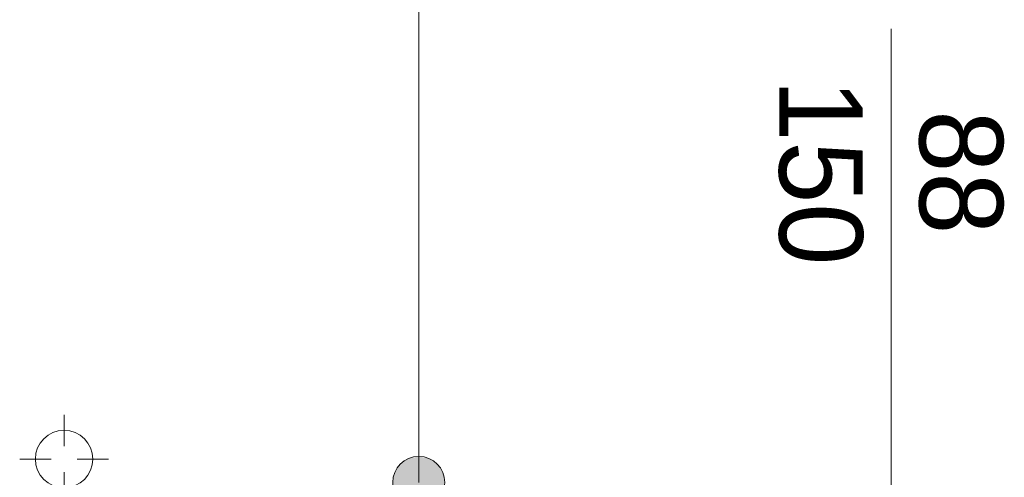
# Model space of a CAD drawing. Extents: x -613240 to -325500, y -25863 to 152403.
# Tile 164 of 254: x -430265 to -428378, y 73303 to 74180. Entities that reach past the tile are written whole.
import ezdxf

# ---------------------------------------------------------------- set-up
doc = ezdxf.new("R2010")
doc.units = 0
doc.header["$MEASUREMENT"] = 0
doc.layers.add('Arch opisy', color=7, linetype='Continuous')
for name, color, linetype, lineweight in [('Arch opisy_Nr_Pióra__21', 7, 'Continuous', 9), ('INWENT DACH_Nr_Pióra__21', 7, 'Continuous', 9), ('INWENT. OKNA_Nr_Pióra__21', 7, 'Continuous', 9), ('INWENT. OKNA_Nr_Pióra__5', 7, 'Continuous', 13)]:
    doc.layers.add(name, color=color, linetype=linetype, lineweight=lineweight)
doc.styles.add('GENERATED_STYLE_5', font='txt')

# ---------------------------------------------------------------- blocks, each defined once
blk = doc.blocks.new('Linia_158', base_point=(-429500.3, 73292.6))
at = {"layer": 'Arch opisy_Nr_Pióra__21', "linetype": 'Continuous'}
blk.add_line((-429500.3, 73292.6), (-429500.3, 75372.4), dxfattribs=at)
blk = doc.blocks.new('Linia_159', base_point=(-429500.3, 72662.6))
at = {"layer": 'Arch opisy_Nr_Pióra__21', "linetype": 'Continuous'}
for points in [[(-429450.3, 73292.6), (-429454.1, 73311.7), (-429464.9, 73328), (-429481.1, 73338.8), (-429500.3, 73342.6), (-429519.4, 73338.8), (-429535.6, 73328), (-429546.5, 73311.7), (-429550.3, 73292.6), (-429546.5, 73273.5), (-429535.6, 73257.3), (-429519.4, 73246.4), (-429500.3, 73242.6), (-429481.1, 73246.4), (-429464.9, 73257.3), (-429454.1, 73273.5)], [(-429450.3, 72662.6), (-429454.1, 72681.7), (-429464.9, 72698), (-429481.1, 72708.8), (-429500.3, 72712.6), (-429519.4, 72708.8), (-429535.6, 72698), (-429546.5, 72681.7), (-429550.3, 72662.6), (-429546.5, 72643.5), (-429535.6, 72627.3), (-429519.4, 72616.4), (-429500.3, 72612.6), (-429481.1, 72616.4), (-429464.9, 72627.3), (-429454.1, 72643.5)]]:
    blk.add_hatch(color=256, dxfattribs=at).paths.add_polyline_path(points, flags=0)
blk.add_line((-429500.3, 72712.6), (-429500.3, 73242.6), dxfattribs=at)
for centre in [(-429500.3, 73292.6), (-429500.3, 72662.6)]:
    blk.add_circle(centre, 50, dxfattribs=at)

msp = doc.modelspace()

# ---------------------------------------------------------------- linework, layer by layer
at = {"layer": 'INWENT DACH_Nr_Pióra__21', "linetype": 'Continuous'}
for p, q in [((-430179.9, 73362.6), (-430179.9, 73422.6)), ((-430204.9, 73337.6), (-430264.9, 73337.6)), ((-430154.9, 73337.6), (-430094.9, 73337.6)), ((-430179.9, 73312.6), (-430179.9, 73252.6))]:
    msp.add_line(p, q, dxfattribs=at)
msp.add_circle((-430179.9, 73337.6), 55, dxfattribs=at)
at = {"layer": 'INWENT. OKNA_Nr_Pióra__5', "linetype": 'Continuous'}
msp.add_line((-428594.9, 73252.6), (-428594.9, 74162.6), dxfattribs=at)

# ---------------------------------------------------------------- block references
at = {"layer": 'Arch opisy', "linetype": 'Continuous'}
for name, p in [('Linia_158', (-429500.3, 73292.6)), ('Linia_159', (-429500.3, 72662.6))]:
    msp.add_blockref(name, p, dxfattribs=at)

# ---------------------------------------------------------------- texts
at = {"layer": 'INWENT. OKNA_Nr_Pióra__21', "linetype": 'Continuous', "insert": (-428380.8, 73887.6), "char_height": 160, "width": 709.227, "attachment_point": 2, "rotation": 270, "line_spacing_factor": 1.007581, "style": 'GENERATED_STYLE_5'}
msp.add_mtext('{88\\P150}', dxfattribs=at)

doc.saveas('drawing.dxf')
